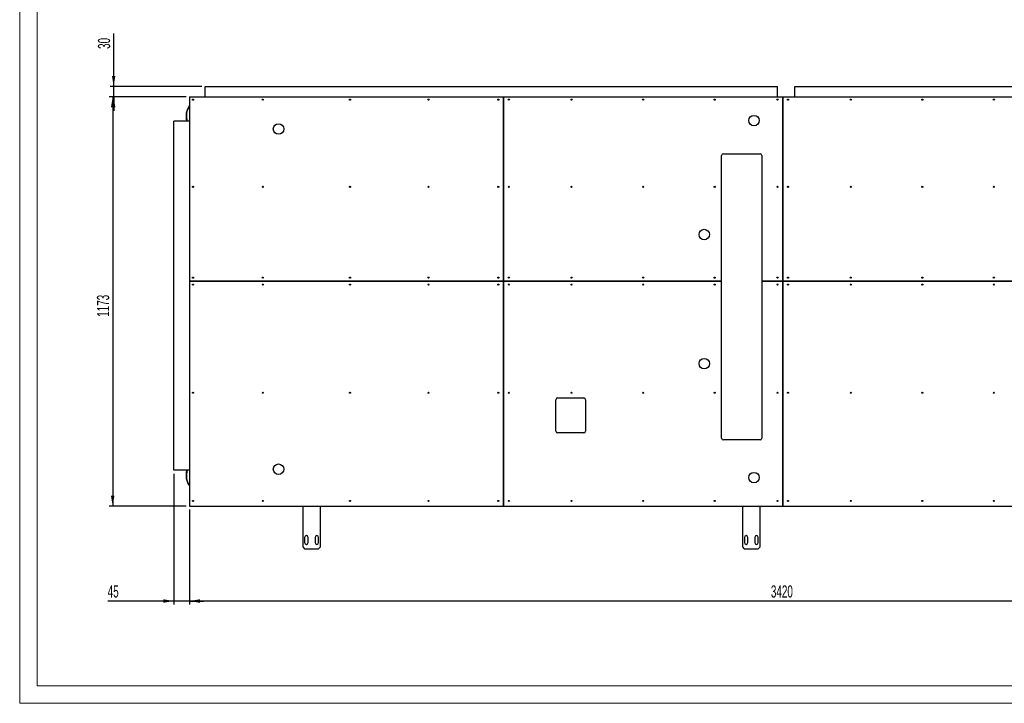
# Model space of a CAD drawing. Header units: millimetres. Extents: x 0 to 841, y 0 to 594.
# Tile 1 of 35: x 0 to 282, y 0 to 196. Entities that reach past the tile are written whole.
import ezdxf

# ---------------------------------------------------------------- set-up
doc = ezdxf.new("R2010")
doc.units = ezdxf.units.MM
doc.layers.add('COTES', color=1, linetype='Continuous')
doc.layers.add('TRAIT-FORT', color=4, linetype='Continuous', lineweight=25)
doc.styles.add('SLDTEXTSTYLE5', font='TXT', dxfattribs={"width": 0.605})
doc.dimstyles.new('SLDDIMSTYLE0', dxfattribs={"dimtxt": 3.5, "dimasz": 3, "dimexe": 0, "dimexo": 0.0625, "dimgap": 0.875, "dimtad": 1, "dimlfac": 10, "dimrnd": 1e-09, "dimzin": 12, "dimdsep": 46, "dimtxsty": 'SLDTEXTSTYLE5', "dimsah": 1, "dimcen": 0.09, "dimadec": 0, "dimazin": 3, "dimtfac": 1, "dimtofl": 0, "dimtmove": 0, "dimatfit": 3, "dimfxl": 0, "dimfrac": 2, "dimtolj": 1, "dimtzin": 12, "dimarcsym": 0})
doc.dimstyles.new('SLDDIMSTYLE1', dxfattribs={"dimtxt": 3.5, "dimasz": 3, "dimexe": 0, "dimexo": 0.0625, "dimgap": 0.875, "dimtad": 1, "dimlfac": 10, "dimrnd": 1e-09, "dimzin": 12, "dimdsep": 46, "dimtxsty": 'SLDTEXTSTYLE5', "dimsah": 1, "dimcen": 0.09, "dimadec": 0, "dimazin": 3, "dimtfac": 1, "dimtmove": 0, "dimatfit": 0, "dimfxl": 0, "dimfrac": 2, "dimtolj": 1, "dimtzin": 12, "dimarcsym": 0})

# ---------------------------------------------------------------- blocks, each defined once
blk = doc.blocks.new('_D')
at = {"layer": 'COTES', "color": 1}
for p, q in [((47.66, 173.8), (25.65, 173.8)), ((26.65, 173.8), (26.65, 56.5)), ((47.66, 56.5), (25.65, 56.5))]:
    blk.add_line(p, q, dxfattribs=at)
for points in [[(26.65, 173.8), (26.15, 170.8), (27.15, 170.8)], [(26.65, 56.5), (27.15, 59.5), (26.15, 59.5)]]:
    blk.add_solid(points, dxfattribs=at)
at = {"layer": 'COTES', "color": 1, "insert": (22.14, 110.76), "char_height": 3.5, "attachment_point": 1, "rotation": 90, "style": 'SLDTEXTSTYLE5'}
blk.add_mtext('1173', dxfattribs=at)
blk = doc.blocks.new('_D_1')
at = {"layer": 'COTES', "color": 1}
for p, q in [((390.66, 67), (390.66, 28.3)), ((48.66, 55.5), (48.66, 28.3)), ((390.66, 29.3), (48.66, 29.3))]:
    blk.add_line(p, q, dxfattribs=at)
for points in [[(48.66, 29.3), (51.66, 28.8), (51.66, 29.8)], [(390.66, 29.3), (387.66, 29.8), (387.66, 28.8)]]:
    blk.add_solid(points, dxfattribs=at)
at = {"layer": 'COTES', "color": 1, "insert": (215.27, 33.81), "char_height": 3.5, "attachment_point": 1, "style": 'SLDTEXTSTYLE5'}
blk.add_mtext('3420', dxfattribs=at)
blk = doc.blocks.new('_D_5')
at = {"layer": 'COTES', "color": 1}
for p, q in [((26.93, 176.8), (26.93, 191.91)), ((52.16, 176.8), (25.93, 176.8)), ((26.93, 173.8), (26.93, 176.8)), ((47.66, 173.8), (25.93, 173.8)), ((26.93, 173.8), (26.93, 169.8))]:
    blk.add_line(p, q, dxfattribs=at)
for points in [[(26.93, 176.8), (27.43, 179.8), (26.43, 179.8)], [(26.93, 173.8), (26.43, 170.8), (27.43, 170.8)]]:
    blk.add_solid(points, dxfattribs=at)
at = {"layer": 'COTES', "color": 1, "insert": (22.42, 187.53), "char_height": 3.5, "attachment_point": 1, "rotation": 90, "style": 'SLDTEXTSTYLE5'}
blk.add_mtext('30', dxfattribs=at)
blk = doc.blocks.new('_D_6')
at = {"layer": 'COTES', "color": 1}
for p, q in [((44.16, 65.8), (44.16, 28.31)), ((48.66, 55.5), (48.66, 28.31)), ((44.16, 29.31), (25.22, 29.31)), ((48.66, 29.31), (44.16, 29.31)), ((48.66, 29.31), (52.66, 29.31))]:
    blk.add_line(p, q, dxfattribs=at)
for points in [[(44.16, 29.31), (41.16, 29.81), (41.16, 28.81)], [(48.66, 29.31), (51.66, 28.81), (51.66, 29.81)]]:
    blk.add_solid(points, dxfattribs=at)
at = {"layer": 'COTES', "color": 1, "insert": (25.22, 33.82), "char_height": 3.5, "attachment_point": 1, "style": 'SLDTEXTSTYLE5'}
blk.add_mtext('45', dxfattribs=at)

msp = doc.modelspace()

# ---------------------------------------------------------------- linework, layer by layer
at = {"color": 7, "linetype": 'Continuous', "lineweight": 18}
for p, q in [((0, 594), (0, 0)), ((5, 589), (5, 5)), ((836, 5), (5, 5)), ((841, 0), (0, 0))]:
    msp.add_line(p, q, dxfattribs=at)
at = {"layer": 'TRAIT-FORT', "color": 4, "linetype": 'Continuous', "lineweight": 25}
for p, q in [((53.1578, 173.7951), (53.1578, 176.7951)), ((53.1578, 176.7951), (217.1578, 176.7951)), ((217.1578, 173.7951), (217.1578, 176.7951)), ((222.1578, 173.7951), (222.1578, 176.7951)), ((222.1578, 176.7951), (386.1578, 176.7951)), ((48.6578, 173.7951), (48.6578, 120.9952)), ((48.6578, 173.7951), (138.6578, 173.7951)), ((138.6578, 173.7951), (138.6579, 173.7951)), ((138.6578, 173.7951), (138.6578, 120.9952)), ((138.6579, 173.7951), (218.6578, 173.7951)), ((138.6579, 120.9952), (138.6579, 173.7951)), ((218.6578, 173.7951), (218.6579, 173.7951)), ((218.6578, 173.7951), (218.6578, 120.9952)), ((218.6579, 120.9952), (218.6579, 173.7951)), ((218.6579, 173.7951), (298.6578, 173.7951)), ((48.6578, 166.7951), (44.1578, 166.7951)), ((44.1578, 66.7951), (44.1578, 166.7951)), ((201.1578, 120.9952), (201.1578, 156.9951)), ((201.6578, 157.4951), (212.1578, 157.4951)), ((212.6578, 156.9951), (212.6578, 120.9952)), ((48.6578, 120.9952), (48.6578, 120.9951)), ((138.6578, 120.9952), (48.6578, 120.9952)), ((48.6578, 120.9951), (138.6578, 120.9951)), ((48.6578, 120.9951), (48.6578, 56.4951)), ((138.6578, 120.9951), (138.6578, 56.4951)), ((201.1578, 120.9952), (138.6579, 120.9952)), ((138.6579, 120.9951), (201.1578, 120.9951)), ((138.6579, 56.4951), (138.6579, 120.9951)), ((164.6577, 120.9951), (164.6577, 120.9952)), ((164.6578, 120.9952), (164.6578, 120.9951)), ((201.1578, 120.9951), (201.1578, 120.9952)), ((201.1578, 75.9951), (201.1578, 120.9951)), ((212.6578, 120.9952), (212.6578, 120.9951)), ((218.6578, 120.9952), (212.6578, 120.9952)), ((212.6578, 120.9951), (212.6578, 75.9951)), ((212.6578, 120.9951), (218.6578, 120.9951)), ((218.6578, 120.9951), (218.6578, 56.4951)), ((298.6578, 120.9952), (218.6579, 120.9952)), ((218.6579, 56.4951), (218.6579, 120.9951)), ((218.6579, 120.9951), (298.6578, 120.9951)), ((228.6578, 120.9951), (228.6578, 120.9952)), ((228.6579, 120.9952), (228.6579, 120.9951)), ((138.6578, 116.4952), (138.6579, 116.4952)), ((138.6579, 116.4951), (138.6578, 116.4951)), ((154.1578, 87.4951), (161.6578, 87.4951)), ((153.6578, 77.9951), (153.6578, 86.9951)), ((162.1578, 86.9951), (162.1578, 77.9951)), ((161.6578, 77.4951), (154.1578, 77.4951)), ((212.1578, 75.4951), (201.6578, 75.4951)), ((48.6578, 66.7951), (44.1578, 66.7951)), ((48.6578, 56.4951), (138.6578, 56.4951)), ((81.1578, 56.4951), (81.1578, 44.7951)), ((86.1578, 44.7951), (86.1578, 56.4951)), ((138.6578, 56.4951), (138.6579, 56.4951)), ((138.6579, 56.4951), (218.6578, 56.4951)), ((207.1578, 56.4951), (207.1578, 44.7951)), ((212.1578, 44.7951), (212.1578, 56.4951)), ((218.6578, 56.4951), (218.6579, 56.4951)), ((218.6579, 56.4951), (298.6578, 56.4951)), ((81.6583, 47.5451), (81.6583, 46.8174)), ((81.6583, 46.7727), (81.6583, 46.0451)), ((82.6573, 46.8174), (82.6573, 47.5451)), ((82.6573, 46.0451), (82.6573, 46.7727)), ((84.6583, 47.5451), (84.6583, 46.8174)), ((84.6583, 46.7727), (84.6583, 46.0451)), ((85.6573, 46.8174), (85.6573, 47.5451)), ((85.6573, 46.0451), (85.6573, 46.7727)), ((207.6583, 47.5451), (207.6583, 46.8174)), ((207.6583, 46.7727), (207.6583, 46.0451)), ((208.6573, 46.8174), (208.6573, 47.5451)), ((208.6573, 46.0451), (208.6573, 46.7727)), ((210.6583, 47.5451), (210.6583, 46.8174)), ((210.6583, 46.7727), (210.6583, 46.0451)), ((211.6573, 46.8174), (211.6573, 47.5451)), ((211.6573, 46.0451), (211.6573, 46.7727)), ((81.1578, 44.7951), (81.6578, 44.2951)), ((81.6578, 44.2951), (85.6578, 44.2951)), ((85.6578, 44.2951), (86.1578, 44.7951)), ((207.1578, 44.7951), (207.6578, 44.2951)), ((207.6578, 44.2951), (211.6578, 44.2951)), ((211.6578, 44.2951), (212.1578, 44.7951))]:
    msp.add_line(p, q, dxfattribs=at)
for centre, radius in [((49.6578, 172.9951), 0.16), ((69.6578, 172.9951), 0.16), ((94.6578, 172.9951), 0.16), ((117.1579, 172.9951), 0.16), ((137.1579, 172.9951), 0.16), ((140.1579, 172.9951), 0.16), ((158.1579, 172.9951), 0.16), ((178.6579, 172.9951), 0.16), ((199.1579, 172.9951), 0.16), ((217.1579, 172.9951), 0.16), ((220.1579, 172.9951), 0.16), ((238.1579, 172.9951), 0.16), ((258.6579, 172.9951), 0.16), ((279.1579, 172.9951), 0.16), ((210.4193, 166.9837), 1.5), ((74.1693, 164.5837), 1.5), ((49.6578, 147.9951), 0.16), ((69.6578, 147.9951), 0.16), ((94.6578, 147.9951), 0.16), ((117.1579, 147.9951), 0.16), ((137.1579, 147.9951), 0.16), ((140.1579, 147.9951), 0.16), ((158.1579, 147.9951), 0.16), ((178.6579, 147.9951), 0.16), ((199.1579, 147.9951), 0.16), ((217.1579, 147.9951), 0.16), ((220.1579, 147.9951), 0.16), ((238.1579, 147.9951), 0.16), ((258.6579, 147.9951), 0.16), ((279.1579, 147.9951), 0.16), ((196.1693, 134.3337), 1.5), ((49.6578, 121.9951), 0.16), ((69.6578, 121.9951), 0.16), ((94.6578, 121.9951), 0.16), ((117.1579, 121.9951), 0.16), ((137.1579, 121.9951), 0.16), ((140.1579, 121.9951), 0.16), ((158.1579, 121.9951), 0.16), ((178.6579, 121.9951), 0.16), ((199.1579, 121.9951), 0.16), ((217.1579, 121.9951), 0.16), ((220.1579, 121.9951), 0.16), ((238.1579, 121.9951), 0.16), ((258.6579, 121.9951), 0.16), ((279.1579, 121.9951), 0.16), ((49.6578, 119.9951), 0.16), ((69.6578, 119.9951), 0.16), ((94.6578, 119.9951), 0.16), ((117.1579, 119.9951), 0.16), ((137.1579, 119.9951), 0.16), ((140.1579, 119.9951), 0.16), ((158.1579, 119.9951), 0.16), ((178.6579, 119.9951), 0.16), ((199.1579, 119.9951), 0.16), ((217.1579, 119.9951), 0.16), ((220.1579, 119.9951), 0.16), ((238.1579, 119.9951), 0.16), ((258.6579, 119.9951), 0.16), ((279.1579, 119.9951), 0.16), ((196.1693, 97.3337), 1.5), ((49.6578, 88.9951), 0.16), ((69.6578, 88.9951), 0.16), ((94.6578, 88.9951), 0.16), ((117.1579, 88.9951), 0.16), ((137.1579, 88.9951), 0.16), ((140.1579, 88.9951), 0.16), ((158.1579, 88.9951), 0.16), ((178.6579, 88.9951), 0.16), ((199.1579, 88.9951), 0.16), ((217.1579, 88.9951), 0.16), ((220.1579, 88.9951), 0.16), ((238.1579, 88.9951), 0.16), ((258.6579, 88.9951), 0.16), ((279.1579, 88.9951), 0.16), ((74.1693, 67.0837), 1.5), ((210.4193, 64.6837), 1.5), ((49.6578, 57.9951), 0.16), ((69.6578, 57.9951), 0.16), ((94.6578, 57.9951), 0.16), ((117.1579, 57.9951), 0.16), ((137.1579, 57.9951), 0.16), ((140.1579, 57.9951), 0.16), ((158.1579, 57.9951), 0.16), ((178.6579, 57.9951), 0.16), ((199.1579, 57.9951), 0.16), ((217.1579, 57.9951), 0.16), ((220.1579, 57.9951), 0.16), ((238.1579, 57.9951), 0.16), ((258.6579, 57.9951), 0.16), ((279.1579, 57.9951), 0.16)]:
    msp.add_circle(centre, radius, dxfattribs=at)
for centre, radius, start, end in [((52.6577, 168.2952), 5, 143.128193, 197.458804), ((52.6577, 168.2952), 4.9, 144.716714, 197.826934), ((201.6578, 156.9951), 0.5, 90, 180), ((212.1578, 156.9951), 0.5, 0, 90), ((154.1578, 86.9951), 0.5, 90, 180), ((161.6578, 86.9951), 0.5, 0, 90), ((154.1578, 77.9951), 0.5, 180, 270), ((161.6578, 77.9951), 0.5, 270, 0), ((201.6578, 75.9951), 0.5, 180, 270), ((212.1578, 75.9951), 0.5, 270, 0), ((52.6577, 65.285), 5, 162.421031, 216.871807), ((52.6577, 65.285), 4.9, 162.050196, 215.283286), ((82.1578, 47.5451), 0.4995, 0, 180), ((85.1578, 47.5451), 0.4995, 0, 180), ((208.1578, 47.5451), 0.4995, 0, 180), ((211.1578, 47.5451), 0.4995, 0, 180), ((82.1578, 46.7951), 0.5, 177.437441, 182.562559), ((82.1578, 46.0451), 0.4995, 180, 360), ((82.1578, 46.7951), 0.5, 357.437441, 2.562559), ((85.1578, 46.7951), 0.5, 177.437441, 182.562559), ((85.1578, 46.0451), 0.4995, 180, 360), ((85.1578, 46.7951), 0.5, 357.437441, 2.562559), ((208.1578, 46.7951), 0.5, 177.437441, 182.562559), ((208.1578, 46.0451), 0.4995, 180, 360), ((208.1578, 46.7951), 0.5, 357.437441, 2.562559), ((211.1578, 46.7951), 0.5, 177.437441, 182.562559), ((211.1578, 46.0451), 0.4995, 180, 360), ((211.1578, 46.7951), 0.5, 357.437441, 2.562559)]:
    msp.add_arc(centre, radius, start, end, dxfattribs=at)

# ---------------------------------------------------------------- dimensions: what is measured, and where the dimension line sits
at = {"layer": 'COTES', "color": 1}
for base, p2, dimstyle, picture, middle in [((26.9292, 176.7951), (53.1578, 176.7951), 'SLDDIMSTYLE1', '_D_5', (26.9292, 189.7179)), ((26.6534, 56.4951), (48.6578, 56.4951), 'SLDDIMSTYLE0', '_D', (26.6534, 115.1451))]:
    dim = msp.add_linear_dim(base=base, p1=(48.6578, 173.7951), p2=p2, angle=90, dimstyle=dimstyle, dxfattribs=at)
    dim.commit()
    dim.dimension.update_dxf_attribs({"geometry": picture, "text_midpoint": middle, "dimtype": 160})
for base, p1, p2, dimstyle, picture, middle in [((48.6578, 29.2951), (390.6578, 67.9951), (48.6578, 56.4951), 'SLDDIMSTYLE0', '_D_1', (219.6578, 29.2951)), ((44.1578, 29.3057), (48.6578, 56.4951), (44.1578, 66.7951), 'SLDDIMSTYLE1', '_D_6', (27.41, 29.3057))]:
    dim = msp.add_linear_dim(base=base, p1=p1, p2=p2, dimstyle=dimstyle, dxfattribs=at)
    dim.commit()
    dim.dimension.update_dxf_attribs({"geometry": picture, "text_midpoint": middle, "dimtype": 160})

doc.saveas('drawing.dxf')
